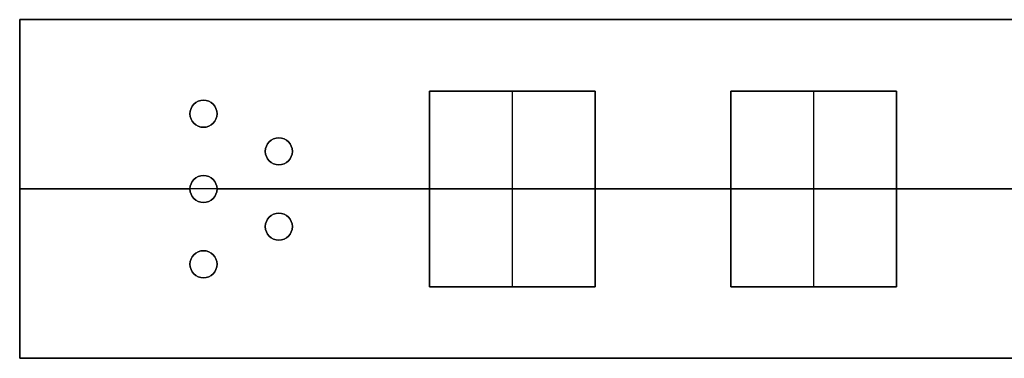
# Model space of a CAD drawing. Header units: millimetres. Extents: x -1329 to 1532, y -15 to 15.
# Tile 1 of 14: x -1329 to -1264, y -11 to 12. Entities that reach past the tile are written whole.
import ezdxf

# ---------------------------------------------------------------- set-up
doc = ezdxf.new("R2010")
doc.units = ezdxf.units.MM
doc.layers.add('METAL NEGRO', color=7, linetype='Continuous')

msp = doc.modelspace()

# ---------------------------------------------------------------- linework, layer by layer
at = {"layer": 'METAL NEGRO'}
for p, q in [((-1329.003, 11.837, 847.949), (-1180.003, 11.837, 847.949)), ((-1329.003, 11.837, 847.949), (-1329.003, -10.663, 847.949)), ((-1301.803, -5.913, 856.949), (-1301.803, 7.087, 856.949)), ((-1301.803, 7.087, 856.949), (-1290.803, 7.087, 856.949)), ((-1296.303, -5.913, 856.699), (-1296.303, 7.087, 856.699)), ((-1296.303, 7.087, 857.199), (-1296.303, 7.087, 856.699)), ((-1290.803, 7.087, 856.949), (-1290.803, -5.913, 856.949)), ((-1281.803, 7.087, 856.949), (-1270.803, 7.087, 856.949)), ((-1281.803, -5.913, 856.949), (-1281.803, 7.087, 856.949)), ((-1276.303, -5.913, 856.699), (-1276.303, 7.087, 856.699)), ((-1276.303, 7.087, 857.199), (-1276.303, 7.087, 856.699)), ((-1270.803, 7.087, 856.949), (-1270.803, -5.913, 856.949)), ((-1317.703, 5.587, 857.199), (-1317.703, 5.587, 856.699)), ((-1315.903, 5.587, 857.199), (-1315.903, 5.587, 856.699)), ((-1312.703, 3.087, 857.199), (-1312.703, 3.087, 856.699)), ((-1310.903, 3.087, 857.199), (-1310.903, 3.087, 856.699)), ((-1329.003, 0.587, 857.199), (-1317.703, 0.587, 857.199)), ((-1329.003, 0.587, 838.699), (-1329.003, 0.587, 857.199)), ((-1249.503, 0.587, 838.699), (-1329.003, 0.587, 838.699)), ((-1317.703, 0.587, 857.199), (-1317.703, 0.587, 856.699)), ((-1315.903, 0.587, 857.199), (-1301.803, 0.587, 857.199)), ((-1315.903, 0.587, 857.199), (-1315.903, 0.587, 856.699)), ((-1301.803, 0.587, 856.699), (-1290.803, 0.587, 856.699)), ((-1301.803, 0.587, 856.699), (-1301.803, 0.587, 857.199)), ((-1290.803, 0.587, 857.199), (-1281.803, 0.587, 857.199)), ((-1290.803, 0.587, 856.699), (-1290.803, 0.587, 857.199)), ((-1281.803, 0.587, 856.699), (-1270.803, 0.587, 856.699)), ((-1281.803, 0.587, 856.699), (-1281.803, 0.587, 857.199)), ((-1270.803, 0.587, 857.199), (-1261.803, 0.587, 857.199)), ((-1270.803, 0.587, 856.699), (-1270.803, 0.587, 857.199)), ((-1312.703, -1.913, 857.199), (-1312.703, -1.913, 856.699)), ((-1310.903, -1.913, 857.199), (-1310.903, -1.913, 856.699)), ((-1317.703, -4.413, 857.199), (-1317.703, -4.413, 856.699)), ((-1315.903, -4.413, 857.199), (-1315.903, -4.413, 856.699)), ((-1301.803, -5.913, 856.949), (-1290.803, -5.913, 856.949)), ((-1296.303, -5.913, 856.699), (-1296.303, -5.913, 857.199)), ((-1281.803, -5.913, 856.949), (-1270.803, -5.913, 856.949)), ((-1276.303, -5.913, 856.699), (-1276.303, -5.913, 857.199)), ((-1329.003, -10.663, 847.949), (-1180.003, -10.663, 847.949))]:
    msp.add_line(p, q, dxfattribs=at)
at = {"layer": 'METAL NEGRO', "extrusion": (0, 0, -1)}
for centre, start, end in [((1316.803, 5.587, -857.199), 270, 90), ((1316.803, 5.587, -856.699), 270, 90), ((1316.803, 5.587, -856.949), 270, 90), ((1316.803, 5.587, -857.199), 90, 270), ((1316.803, 5.587, -856.699), 90, 270), ((1316.803, 5.587, -856.949), 90, 270), ((1311.803, 3.087, -857.199), 270, 90), ((1311.803, 3.087, -856.699), 270, 90), ((1311.803, 3.087, -856.949), 270, 90), ((1311.803, 3.087, -857.199), 90, 270), ((1311.803, 3.087, -856.699), 90, 270), ((1311.803, 3.087, -856.949), 90, 270), ((1316.803, 0.587, -857.199), 270, 90), ((1316.803, 0.587, -856.699), 270, 90), ((1316.803, 0.587, -856.949), 270, 90), ((1316.803, 0.587, -857.199), 90, 270), ((1316.803, 0.587, -856.699), 90, 270), ((1316.803, 0.587, -856.949), 90, 270), ((1311.803, -1.913, -857.199), 270, 90), ((1311.803, -1.913, -856.699), 270, 90), ((1311.803, -1.913, -856.949), 270, 90), ((1311.803, -1.913, -857.199), 90, 270), ((1311.803, -1.913, -856.699), 90, 270), ((1311.803, -1.913, -856.949), 90, 270), ((1316.803, -4.413, -857.199), 270, 90), ((1316.803, -4.413, -856.699), 270, 90), ((1316.803, -4.413, -856.949), 270, 90), ((1316.803, -4.413, -857.199), 90, 270), ((1316.803, -4.413, -856.699), 90, 270), ((1316.803, -4.413, -856.949), 90, 270)]:
    msp.add_arc(centre, 0.9, start, end, dxfattribs=at)
at = {"layer": 'METAL NEGRO'}
for centre, start, end in [((-1316.803, 5.587, 857.199), 90, 270), ((-1316.803, 5.587, 857.199), 270, 90), ((-1311.803, 3.087, 857.199), 90, 270), ((-1311.803, 3.087, 857.199), 270, 90), ((-1316.803, 0.587, 857.199), 90, 270), ((-1316.803, 0.587, 857.199), 270, 90), ((-1311.803, -1.913, 857.199), 90, 270), ((-1311.803, -1.913, 857.199), 270, 90), ((-1316.803, -4.413, 857.199), 90, 270), ((-1316.803, -4.413, 857.199), 270, 90)]:
    msp.add_arc(centre, 0.9, start, end, dxfattribs=at)
for points in [[(-1180.003, 11.837, 857.199), (-1329.003, 11.837, 857.199)], [(-1329.003, 11.837, 857.199), (-1329.003, -10.663, 857.199)], [(-1329.003, 11.837, 838.699), (-1329.003, 11.837, 857.199)], [(-1329.003, 11.837, 857.199), (-1180.003, 11.837, 857.199)], [(-1180.003, 11.837, 838.699), (-1329.003, 11.837, 838.699)], [(-1329.003, 11.837, 838.699), (-1329.003, -10.663, 838.699)], [(-1329.003, -10.663, 857.199), (-1329.003, 11.837, 857.199)], [(-1329.003, 11.837, 857.199), (-1329.003, 11.837, 838.699)], [(-1329.003, 11.837, 838.699), (-1180.003, 11.837, 838.699)], [(-1329.003, -10.663, 838.699), (-1329.003, 11.837, 838.699)], [(-1290.803, 7.087, 856.699), (-1301.803, 7.087, 856.699)], [(-1301.803, 7.087, 856.699), (-1301.803, -5.913, 856.699)], [(-1301.803, -5.913, 857.199), (-1301.803, 7.087, 857.199)], [(-1301.803, 7.087, 857.199), (-1290.803, 7.087, 857.199)], [(-1301.803, -5.913, 856.699), (-1301.803, 7.087, 856.699)], [(-1301.803, 7.087, 856.699), (-1301.803, 7.087, 857.199)], [(-1301.803, 7.087, 857.199), (-1301.803, -5.913, 857.199)], [(-1301.803, 7.087, 856.699), (-1290.803, 7.087, 856.699)], [(-1290.803, 7.087, 857.199), (-1301.803, 7.087, 857.199)], [(-1301.803, 7.087, 857.199), (-1301.803, 7.087, 856.699)], [(-1290.803, -5.913, 856.699), (-1290.803, 7.087, 856.699)], [(-1290.803, 7.087, 857.199), (-1290.803, -5.913, 857.199)], [(-1290.803, 7.087, 856.699), (-1290.803, 7.087, 857.199)], [(-1290.803, 7.087, 856.699), (-1290.803, -5.913, 856.699)], [(-1290.803, -5.913, 857.199), (-1290.803, 7.087, 857.199)], [(-1290.803, 7.087, 857.199), (-1290.803, 7.087, 856.699)], [(-1270.803, 7.087, 856.699), (-1281.803, 7.087, 856.699)], [(-1281.803, 7.087, 856.699), (-1281.803, -5.913, 856.699)], [(-1281.803, -5.913, 857.199), (-1281.803, 7.087, 857.199)], [(-1281.803, 7.087, 857.199), (-1270.803, 7.087, 857.199)], [(-1281.803, 7.087, 856.699), (-1270.803, 7.087, 856.699)], [(-1270.803, 7.087, 857.199), (-1281.803, 7.087, 857.199)], [(-1281.803, 7.087, 857.199), (-1281.803, 7.087, 856.699)], [(-1281.803, -5.913, 856.699), (-1281.803, 7.087, 856.699)], [(-1281.803, 7.087, 856.699), (-1281.803, 7.087, 857.199)], [(-1281.803, 7.087, 857.199), (-1281.803, -5.913, 857.199)], [(-1270.803, -5.913, 856.699), (-1270.803, 7.087, 856.699)], [(-1270.803, 7.087, 857.199), (-1270.803, -5.913, 857.199)], [(-1270.803, 7.087, 856.699), (-1270.803, 7.087, 857.199)], [(-1270.803, 7.087, 856.699), (-1270.803, -5.913, 856.699)], [(-1270.803, -5.913, 857.199), (-1270.803, 7.087, 857.199)], [(-1270.803, 7.087, 857.199), (-1270.803, 7.087, 856.699)], [(-1316.803, 6.487, 857.199), (-1316.803, 6.487, 856.699)], [(-1316.803, 6.487, 856.699), (-1316.803, 6.487, 857.199)], [(-1316.803, 4.687, 856.699), (-1316.803, 4.687, 857.199)], [(-1316.803, 4.687, 857.199), (-1316.803, 4.687, 856.699)], [(-1311.803, 3.987, 857.199), (-1311.803, 3.987, 856.699)], [(-1311.803, 3.987, 856.699), (-1311.803, 3.987, 857.199)], [(-1311.803, 2.187, 856.699), (-1311.803, 2.187, 857.199)], [(-1311.803, 2.187, 857.199), (-1311.803, 2.187, 856.699)], [(-1316.803, 1.487, 857.199), (-1316.803, 1.487, 856.699)], [(-1316.803, 1.487, 856.699), (-1316.803, 1.487, 857.199)], [(-1316.803, -0.313, 856.699), (-1316.803, -0.313, 857.199)], [(-1316.803, -0.313, 857.199), (-1316.803, -0.313, 856.699)], [(-1311.803, -1.013, 857.199), (-1311.803, -1.013, 856.699)], [(-1311.803, -1.013, 856.699), (-1311.803, -1.013, 857.199)], [(-1311.803, -2.813, 856.699), (-1311.803, -2.813, 857.199)], [(-1311.803, -2.813, 857.199), (-1311.803, -2.813, 856.699)], [(-1316.803, -3.513, 857.199), (-1316.803, -3.513, 856.699)], [(-1316.803, -3.513, 856.699), (-1316.803, -3.513, 857.199)], [(-1316.803, -5.313, 856.699), (-1316.803, -5.313, 857.199)], [(-1316.803, -5.313, 857.199), (-1316.803, -5.313, 856.699)], [(-1301.803, -5.913, 856.699), (-1290.803, -5.913, 856.699)], [(-1290.803, -5.913, 857.199), (-1301.803, -5.913, 857.199)], [(-1290.803, -5.913, 856.699), (-1301.803, -5.913, 856.699)], [(-1301.803, -5.913, 856.699), (-1301.803, -5.913, 857.199)], [(-1301.803, -5.913, 857.199), (-1290.803, -5.913, 857.199)], [(-1301.803, -5.913, 857.199), (-1301.803, -5.913, 856.699)], [(-1290.803, -5.913, 857.199), (-1290.803, -5.913, 856.699)], [(-1290.803, -5.913, 856.699), (-1290.803, -5.913, 857.199)], [(-1281.803, -5.913, 856.699), (-1270.803, -5.913, 856.699)], [(-1270.803, -5.913, 857.199), (-1281.803, -5.913, 857.199)], [(-1270.803, -5.913, 856.699), (-1281.803, -5.913, 856.699)], [(-1281.803, -5.913, 856.699), (-1281.803, -5.913, 857.199)], [(-1281.803, -5.913, 857.199), (-1270.803, -5.913, 857.199)], [(-1281.803, -5.913, 857.199), (-1281.803, -5.913, 856.699)], [(-1270.803, -5.913, 857.199), (-1270.803, -5.913, 856.699)], [(-1270.803, -5.913, 856.699), (-1270.803, -5.913, 857.199)], [(-1329.003, -10.663, 857.199), (-1329.003, -10.663, 838.699)], [(-1329.003, -10.663, 838.699), (-1180.003, -10.663, 838.699)], [(-1180.003, -10.663, 857.199), (-1329.003, -10.663, 857.199)], [(-1329.003, -10.663, 857.199), (-1180.003, -10.663, 857.199)], [(-1329.003, -10.663, 838.699), (-1329.003, -10.663, 857.199)], [(-1180.003, -10.663, 838.699), (-1329.003, -10.663, 838.699)]]:
    msp.add_open_spline(points, degree=1, dxfattribs=at)

doc.saveas('drawing.dxf')
